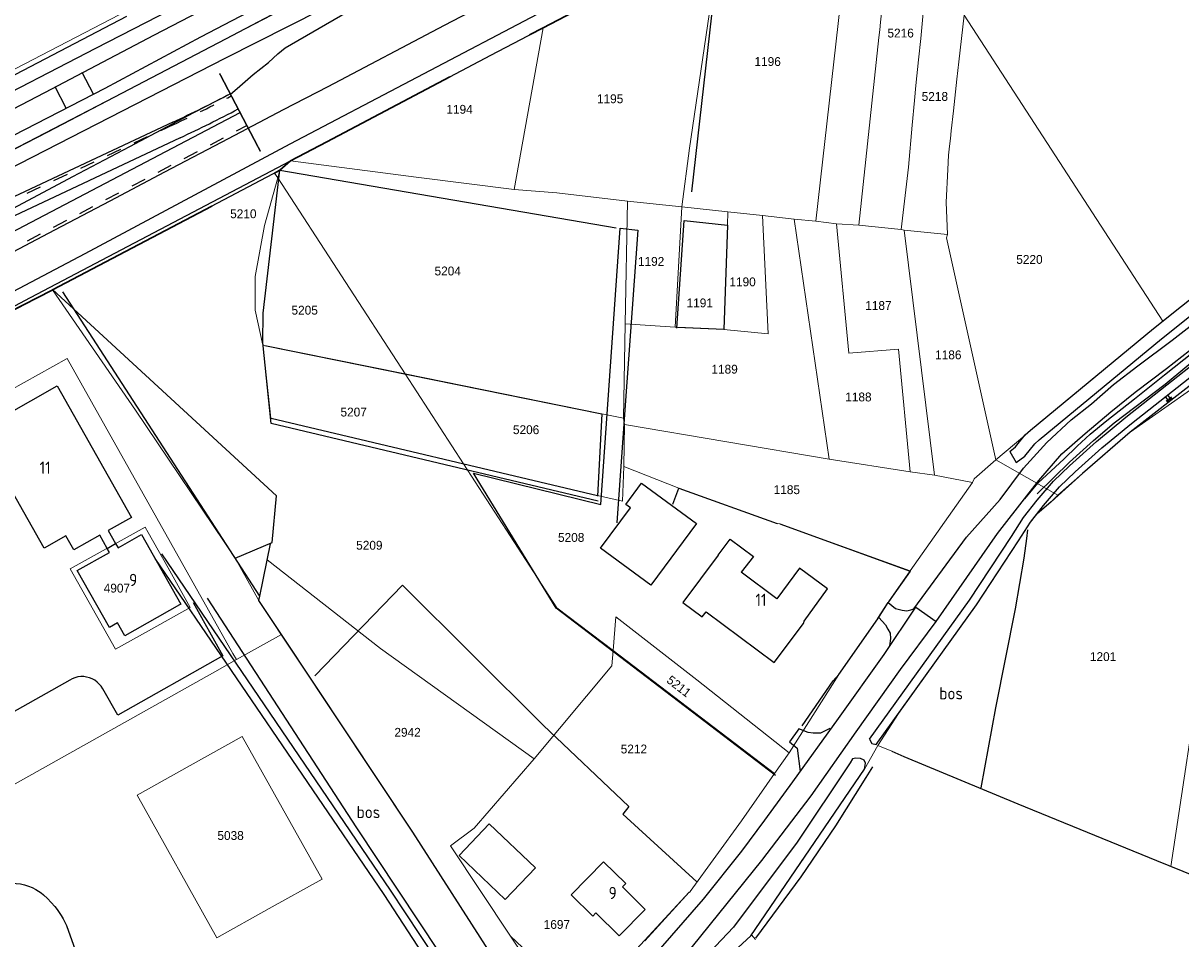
# Model space of a CAD drawing. Header units: metres. Extents: x 233829 to 239427, y 444283 to 448222.
# Tile 65 of 171: x 236003 to 236238, y 445639 to 445825. Entities that reach past the tile are written whole.
import ezdxf
from ezdxf.enums import TextEntityAlignment as Align

# ---------------------------------------------------------------- set-up
doc = ezdxf.new("R2010")
doc.units = ezdxf.units.M
doc.header["$MEASUREMENT"] = 0
for name, pattern in [('DGN3', [54.868356, 36.578904, -18.289452]), ('LIJN1-1', [2, 1, -1]), ('PHANTOM', [2.5, 1.25, -0.25, 0.25, -0.25, 0.25, -0.25])]:
    doc.linetypes.add(name, pattern=pattern)
for name, color, linetype in [('DAKRAND', 4, 'Continuous'), ('DAKRAND-BYG', 4, 'Continuous'), ('FUNKTIEAAND', 253, 'Continuous'), ('Goud-kadastrale grenzen', 13, 'Continuous'), ('Goud-markering', 7, 'Continuous'), ('Goud-ontwerp', 2, 'Continuous'), ('Goud-werkgrens', 210, 'PHANTOM'), ('HEG', 253, 'Continuous'), ('HEK', 253, 'Continuous'), ('HOOFDGEBOUW', 4, 'Continuous'), ('HUISNUMMER', 253, 'Continuous'), ('INSTEEKSLOOT', 153, 'Continuous'), ('KANTVERH', 253, 'Continuous'), ('KANTWATER', 153, 'Continuous'), ('KNTONVERHARD', 253, 'Continuous'), ('OVLIJNOBJ', 253, 'Continuous'), ('RASTER', 253, 'Continuous'), ('TALUD', 253, 'Continuous'), ('TUSSENMUUR', 253, 'Continuous')]:
    doc.layers.add(name, color=color, linetype=linetype)
for name, color, linetype, lineweight in [('G01 kadestrale perceelsgrens', 73, 'Continuous', 0), ('G02 kadestrale sectiegrens', 73, 'DGN3', 30), ('Z01 perceelnummer', 73, 'Continuous', 13)]:
    doc.layers.add(name, color=color, linetype=linetype, lineweight=lineweight)
doc.styles.get("Standard").update_dxf_attribs({"font": 'iso.shx'})
doc.styles.add('Styledgn001', font='dgn001.shx')

# ---------------------------------------------------------------- blocks, each defined once
blk = doc.blocks.new('TA', base_point=(75009.5, 300012))
for p, q in [((75009.5, 300012.5), (75010, 300012.5)), ((75009.5, 300012.25), (75010.5, 300012.25)), ((75009.5, 300012), (75010, 300012)), ((75009.5, 300011.75), (75010.5, 300011.75)), ((75009.5, 300011.5), (75010, 300011.5))]:
    blk.add_line(p, q)
blk = doc.blocks.new('A$C1532452F')
at = {"layer": 'G01 kadestrale perceelsgrens'}
for p, q in [((236234.31, 445764.886), (236193.946, 445827.068)), ((236102.477, 445791.686), (236108.363, 445824.537)), ((236054.438, 445794.039), (236053.807, 445795.012)), ((236054.438, 445794.039), (236054.876, 445795.611)), ((236080.317, 445754.172), (236054.438, 445794.039)), ((236125.074, 445764.381), (236125.501, 445789.295)), ((236125.501, 445789.295), (236136.583, 445788.157)), ((236135.235, 445763.653), (236136.583, 445788.157)), ((236136.583, 445788.157), (236145.875, 445787.146)), ((236145.83, 445784.378), (236145.875, 445787.146)), ((236145.875, 445787.146), (236152.934, 445786.348)), ((236145.061, 445763.18), (236145.83, 445784.378)), ((236152.934, 445786.348), (236159.398, 445785.658)), ((236159.398, 445785.658), (236163.803, 445785.223)), ((236159.398, 445785.658), (236166.5, 445736.856)), ((236163.803, 445785.223), (236167.98, 445784.651)), ((236167.98, 445784.651), (236172.559, 445784.429)), ((236172.559, 445784.429), (236181.111, 445783.515)), ((236181.111, 445783.515), (236181.762, 445783.403)), ((236181.762, 445783.403), (236187.894, 445733.598)), ((236181.762, 445783.403), (236190.533, 445782.508)), ((236008.665, 445771.28), (236025.521, 445746.797)), ((236124.724, 445745.19), (236125.074, 445764.381)), ((236125.074, 445764.381), (236135.235, 445763.653)), ((236135.577, 445763.629), (236135.235, 445763.653)), ((236135.577, 445763.629), (236145.061, 445763.18)), ((236051.436, 445759.989), (236051.806, 445759.955)), ((236051.806, 445759.955), (236080.317, 445754.172)), ((236227.646, 445742.327), (236250.316, 445758.238)), ((236080.317, 445754.172), (236120.29, 445746.065)), ((236092.159, 445735.929), (236080.317, 445754.172)), ((236025.521, 445746.797), (236045.776, 445716.742)), ((236053.016, 445745.188), (236092.159, 445735.929)), ((236120.29, 445746.065), (236124.724, 445745.19)), ((236124.724, 445745.19), (236124.92, 445743.869)), ((236124.744, 445735.327), (236124.92, 445743.869)), ((236124.92, 445743.869), (236166.5, 445736.856)), ((236200.347, 445736.717), (236206.234, 445741.651)), ((236092.159, 445735.929), (236119.429, 445729.478)), ((236124.744, 445735.327), (236135.974, 445730.95)), ((236166.5, 445736.856), (236182.99, 445734.259)), ((236200.347, 445736.717), (236213.004, 445729.504)), ((236182.99, 445734.259), (236187.894, 445733.598)), ((236187.894, 445733.598), (236195.618, 445732.129)), ((236135.974, 445730.95), (236155.949, 445723.784)), ((236182.979, 445714.114), (236195.618, 445732.129)), ((236155.949, 445723.784), (236156.45, 445723.717)), ((236156.45, 445723.717), (236182.979, 445714.114)), ((236027.49, 445723.052), (236012.245, 445714.521)), ((236027.49, 445723.052), (236028.101, 445721.962)), ((236045.776, 445716.742), (236050.601, 445708.092)), ((236050.601, 445708.092), (236052.317, 445716.362)), ((236012.245, 445714.521), (236021.484, 445698.208)), ((236050.601, 445708.092), (236055.166, 445701.224)), ((236122.58, 445697.947), (236123.115, 445704.778)), ((236055.166, 445701.224), (236046.04, 445696.104)), ((236045.327, 445697.372), (236046.04, 445696.104)), ((236155.391, 445672.933), (236122.58, 445697.947)), ((236046.04, 445696.104), (236041.635, 445693.632)), ((236041.635, 445693.632), (236000, 445670.27)), ((236158.34, 445677.179), (236168.436, 445693.082)), ((236176.407, 445678.643), (236180.573, 445685.137)), ((236036.602, 445674.55), (236047.235, 445680.473)), ((236047.235, 445680.473), (236055.359, 445665.996)), ((236173.666, 445673.841), (236176.407, 445678.643)), ((236176.407, 445678.643), (236179.223, 445677.477)), ((236155.391, 445672.933), (236158.34, 445677.179)), ((236025.858, 445668.537), (236036.602, 445674.55)), ((236042.043, 445639.554), (236025.858, 445668.537)), ((236055.359, 445665.996), (236063.453, 445651.496)), ((236101.742, 445639.892), (236089.575, 445658.235)), ((236063.453, 445651.496), (236052.706, 445645.503)), ((236052.706, 445645.503), (236042.043, 445639.554)), ((236101.742, 445639.892), (236111.89, 445624.591)), ((236101.742, 445639.892), (236114.84, 445627.543)), ((236151.524, 445639.189), (236150.724, 445640.168))]:
    blk.add_line(p, q, dxfattribs=at)
at = {"layer": 'G01 kadestrale perceelsgrens', "flags": 128}
for points in [[(236000, 445799.425), (236188.194, 445897.202), (236280.226, 445943.924), (236326.762, 445968.978)], [(236000, 445815.613), (236001.203, 445816.247), (236088.701, 445861.759)], [(236163.803, 445785.223), (236169.256, 445833.881), (236169.432, 445835.446), (236169.607, 445837.012), (236170.485, 445844.844), (236171.363, 445852.675), (236171.538, 445854.242), (236171.889, 445857.372), (236171.908, 445857.538)], [(236172.559, 445784.429), (236176.616, 445822.542), (236176.784, 445824.119), (236176.952, 445825.697), (236177.754, 445833.238), (236177.789, 445833.592), (236179.353, 445849.549)], [(236136.583, 445788.157), (236138.137, 445800.048), (236144.513, 445843.45)], [(236181.111, 445783.515), (236182.589, 445796.182), (236183.373, 445804.741), (236183.831, 445809.729), (236184.123, 445812.814), (236184.653, 445818.004), (236185.096, 445822.336), (236185.557, 445826.849), (236186.718, 445838.202)], [(236190.533, 445782.508), (236190.263, 445789.082), (236190.582, 445795.694), (236190.749, 445798.636), (236190.952, 445800.457), (236191.127, 445802.025), (236191.301, 445803.592), (236191.751, 445807.632), (236192.474, 445814.108), (236192.861, 445817.58), (236193.946, 445827.068)], [(236057.051, 445797.509), (236082.57, 445794.151), (236102.477, 445791.686)], [(236051.436, 445759.989), (236049.826, 445767.153), (236049.855, 445773.992), (236051.728, 445784.313), (236054.438, 445794.039)], [(236102.477, 445791.686), (236111.151, 445790.96), (236125.501, 445789.295)], [(236234.31, 445764.886), (236235.095, 445765.512), (236235.446, 445765.792), (236235.489, 445765.826), (236235.881, 445766.139), (236237.018, 445767.045), (236237.411, 445767.359), (236238.197, 445767.986), (236238.237, 445768.018), (236240.593, 445769.897), (236243.803, 445772.457), (236244.515, 445773.04), (236246.073, 445774.316), (236250.114, 445777.624), (236253.847, 445780.918), (236257.325, 445784.119), (236259.319, 445786.566), (236260.962, 445789.025), (236261.377, 445789.789)], [(236145.061, 445763.18), (236154.117, 445762.348), (236152.934, 445786.348)], [(236167.98, 445784.651), (236170.472, 445758.389), (236180.572, 445759.214), (236182.99, 445734.259)], [(236200.347, 445736.717), (236190.372, 445781.833), (236190.533, 445782.508)], [(236206.234, 445741.651), (236206.351, 445741.779), (236207.438, 445742.757), (236221.092, 445754.027), (236221.868, 445754.667), (236222.644, 445755.308), (236226.526, 445758.512), (236230.407, 445761.716), (236231.184, 445762.357), (236232.431, 445763.387), (236232.741, 445763.634), (236232.818, 445763.695), (236232.857, 445763.726), (236233.481, 445764.225), (236233.874, 445764.538), (236234.31, 445764.886)], [(236051.436, 445759.989), (236051.745, 445757.097), (236053.016, 445745.188)], [(236000, 445750.778), (236011.662, 445757.276), (236045.327, 445697.372)], [(236235.937, 445654.068), (236242.675, 445698.476), (236250.316, 445758.238)], [(236213.004, 445729.504), (236217.954, 445733.904), (236227.646, 445742.327)], [(236122.58, 445697.947), (236111.167, 445706.648), (236092.159, 445735.929)], [(236119.429, 445729.478), (236124.515, 445728.281), (236124.744, 445735.327)], [(236195.618, 445732.129), (236195.962, 445732.822), (236200.347, 445736.717)], [(236208.701, 445725.68), (236208.72, 445725.665), (236211.624, 445728.183), (236213.004, 445729.504)], [(236180.573, 445685.137), (236186.436, 445693.296), (236196.438, 445707.215), (236204.984, 445720.217), (236207.411, 445724.031), (236208.701, 445725.68)], [(236028.101, 445721.962), (236032.143, 445714.736), (236036.65, 445706.695), (236028.771, 445702.291), (236021.484, 445698.208)], [(236052.317, 445716.362), (236075.306, 445698.376), (236106.564, 445675.958)], [(236178.464, 445707.704), (236178.542, 445707.828), (236182.979, 445714.114)], [(236168.436, 445693.082), (236176.363, 445704.381), (236178.464, 445707.704)], [(236123.115, 445704.778), (236139.63, 445691.996), (236158.34, 445677.179)], [(236055.166, 445701.224), (236081.897, 445661.011), (236108.022, 445620.261)], [(236106.564, 445675.958), (236122.337, 445694.853), (236122.58, 445697.947)], [(236179.223, 445677.477), (236181.702, 445676.437), (236204.866, 445666.802), (236233.043, 445655.236), (236235.937, 445654.068)], [(236089.575, 445658.235), (236094.326, 445661.808), (236106.564, 445675.958)], [(236150.724, 445640.168), (236160.584, 445654.64), (236173.666, 445673.841)], [(236138.116, 445648.795), (236138.223, 445648.993), (236148.716, 445663.321), (236155.391, 445672.933)], [(236235.937, 445654.068), (236251.549, 445647.768), (236265.636, 445642.008)], [(236129.062, 445638.934), (236138.065, 445648.796), (236138.116, 445648.795)]]:
    blk.add_lwpolyline(points, dxfattribs=at)
at = {"layer": 'G02 kadestrale sectiegrens'}
for p, q in [((236054.876, 445795.611), (236057.051, 445797.509)), ((236008.665, 445771.28), (236053.807, 445795.012))]:
    blk.add_line(p, q, dxfattribs=at)
at = {"layer": 'G02 kadestrale sectiegrens', "flags": 128}
for points in [[(236108.363, 445824.537), (236140.42, 445841.345), (236144.513, 445843.45)], [(236057.051, 445797.509), (236064.426, 445801.372), (236097.715, 445818.954), (236108.363, 445824.537)], [(236053.807, 445795.012), (236054.737, 445795.501), (236054.876, 445795.611)], [(236000, 445766.781), (236008.441, 445771.162), (236008.665, 445771.28)]]:
    blk.add_lwpolyline(points, dxfattribs=at)
at = {"layer": 'G01 kadestrale perceelsgrens', "style": 'Styledgn001'}
blk.add_text('5211', height=1.8, rotation=322.31607, dxfattribs=at).set_placement((236135.969, 445690.671), align=Align.MIDDLE_CENTER)
at = {"layer": 'Z01 perceelnummer', "linetype": 'Continuous', "lineweight": 13, "style": 'Styledgn001'}
for s, p in [('5216', (236181.023, 445823.458)), ('1196', (236153.998, 445817.67)), ('1195', (236121.983, 445810.1)), ('5218', (236187.976, 445810.574)), ('1194', (236091.382, 445807.957)), ('5210', (236047.443, 445786.731)), ('1192', (236130.316, 445777.043)), ('5220', (236207.2, 445777.444)), ('5204', (236088.979, 445775.094)), ('1190', (236148.901, 445772.882)), ('5205', (236059.909, 445767.129)), ('1191', (236140.202, 445768.61)), ('1187', (236176.505, 445768.08)), ('1186', (236190.709, 445758.047)), ('1189', (236145.248, 445755.134)), ('1188', (236172.445, 445749.487)), ('5207', (236069.864, 445746.422)), ('5206', (236104.908, 445742.838)), ('1185', (236157.897, 445730.639)), ('5208', (236114.067, 445720.936)), ('5209', (236073.05, 445719.343)), ('4907', (236021.746, 445710.635)), ('1201', (236222.162, 445696.707)), ('2942', (236080.816, 445681.32)), ('5212', (236126.81, 445677.928)), ('5038', (236044.853, 445660.341)), ('1697', (236111.158, 445642.268))]:
    blk.add_text(s, height=1.8, dxfattribs=at).set_placement(p, align=Align.MIDDLE_CENTER)

msp = doc.modelspace()

# ---------------------------------------------------------------- linework, layer by layer
at = {"layer": 'DAKRAND'}
msp.add_lwpolyline([(236143.93, 445717.35), (236146.38, 445720.56), (236151.1, 445717.06), (236148.62, 445713.86)], dxfattribs=at)
at = {"layer": 'DAKRAND-BYG'}
for points in [[(236139.54, 445723.75), (236130.29, 445711.2), (236120.05, 445718.75), (236126.1, 445726.96), (236125.16, 445727.65), (236128.36, 445732), (236139.54, 445723.75)], [(236097.42, 445662.7), (236106.81, 445653.76), (236100.67, 445647.32), (236091.29, 445656.26), (236097.42, 445662.7)]]:
    msp.add_lwpolyline(points, dxfattribs=at)
at = {"layer": 'Goud-markering', "linetype": 'Continuous'}
for p, q in [((235996.865, 445781.091), (236046.768, 445807.316)), ((236034.606, 445802.174), (235977.54, 445775.356))]:
    msp.add_line(p, q, dxfattribs=at)
at = {"layer": 'Goud-markering', "linetype": 'LIJN1-1', "ltscale": 3}
for p, q in [((236033.33, 445804.889), (235976.264, 445778.071)), ((235998.261, 445778.435), (236048.159, 445804.658))]:
    msp.add_line(p, q, dxfattribs=at)
msp.add_arc((235905.732, 446076.401), 300, 295.17137, 297.66063, dxfattribs=at)
at = {"layer": 'Goud-markering', "linetype": 'Continuous'}
msp.add_arc((235905.732, 446076.401), 303, 295.17137, 297.66063, dxfattribs=at)
at = {"layer": 'Goud-ontwerp', "linetype": 'Continuous'}
msp.add_line((236033.118, 445805.342), (235976.052, 445778.523), dxfattribs=at)
msp.add_arc((235905.732, 446076.401), 299.5, 295.17137, 297.66063, dxfattribs=at)
at = {"layer": 'Goud-werkgrens', "ltscale": 3, "const_width": 0.3, "flags": 128}
msp.add_lwpolyline([(236042.615, 445815.255), (236050.914, 445799.392)], dxfattribs=at)
at = {"layer": 'HEG'}
for p, q in [((236168.44, 445693.08), (236176.36, 445704.38)), ((236160.99, 445682.62), (236167.33, 445691.76)), ((236125.69, 445635.49), (236138.07, 445648.8))]:
    msp.add_line(p, q, dxfattribs=at)
msp.add_lwpolyline([(236134.76, 445727.67), (236135.97, 445730.95), (236155.95, 445723.78)], dxfattribs=at)
at = {"layer": 'HEK'}
msp.add_line((236050.78, 445708.99), (236010.74, 445770.87), dxfattribs=at)
for points in [[(236155.61, 445672.57), (236110.99, 445706.54), (236094.24, 445734.03), (236120.07, 445727.61)], [(236061.95, 445692.77), (236079.8, 445711.24), (236108.38, 445682.78), (236125.76, 445666.26), (236124.57, 445664.69), (236139.63, 445650.91)]]:
    msp.add_lwpolyline(points, dxfattribs=at)
at = {"layer": 'HOOFDGEBOUW'}
for points in [[(236019.75, 445718.72), (236018.27, 445721.37), (236012.98, 445718.4), (236011.36, 445721.27), (236006.96, 445718.78), (236000.48, 445730.25), (235998.84, 445729.32), (235990.91, 445724.82), (235985, 445735.28), (235994.61, 445740.71), (235993.47, 445742.62), (236009.64, 445751.73)], [(236009.64, 445751.73), (236024.74, 445725.01), (236019.99, 445722.33), (236021.48, 445719.69)], [(236021.48, 445719.69), (236021.97, 445718.82), (236026.72, 445721.5), (236034.71, 445707.35), (236034.48, 445707.22), (236023.37, 445700.95), (236021.9, 445703.55), (236020.22, 445702.6), (236013.69, 445714.19), (236020.24, 445717.85), (236019.75, 445718.72)], [(236143.93, 445717.35), (236136.74, 445707.72), (236140.7, 445704.77), (236141.49, 445705.84), (236155.33, 445695.51), (236161.25, 445703.45), (236161.43, 445703.92), (236166.18, 445710.47), (236160.5, 445714.71), (236155.84, 445708.47), (236148.62, 445713.86)], [(236129.13, 445645.33), (236124.48, 445649.9), (236125.17, 445650.59), (236120.67, 445655.02), (236114.05, 445648.3), (236118.45, 445643.97), (236119.07, 445644.6), (236123.81, 445639.93), (236129.13, 445645.33)]]:
    msp.add_lwpolyline(points, dxfattribs=at)
at = {"layer": 'INSTEEKSLOOT'}
for points in [[(236042.84, 445833.48), (236017.41, 445820.29), (235992.44, 445807.48), (235989.25, 445806.05), (235988.85, 445805.91), (235988.09, 445805.88), (235987.14, 445806.1), (235986.71, 445806.66), (235986.82, 445807.31), (235987.44, 445807.95), (235989.06, 445808.82), (236023.78, 445826.91)], [(236203.21, 445738.4), (236204.4, 445739.34), (236206.35, 445741.78), (236207.44, 445742.76), (236232.43, 445763.39), (236243.8, 445772.46), (236250.11, 445777.62), (236253.85, 445780.92), (236257.33, 445784.12), (236259.32, 445786.57), (236260.96, 445789.03), (236262.68, 445792.19), (236265.26, 445797.13), (236268.3, 445803.71), (236271.67, 445812.7), (236275.22, 445820.83)], [(236203.21, 445738.4), (236204.51, 445736.15), (236206.27, 445737.47), (236208.27, 445739.97), (236209.19, 445740.8), (236234.07, 445761.33), (236245.41, 445770.38), (236251.83, 445775.63), (236255.61, 445778.96), (236259.07, 445782.33), (236261.54, 445785.39), (236263.22, 445787.67), (236264.98, 445790.92), (236267.62, 445795.97), (236270.73, 445802.71), (236274.11, 445811.72), (236277.63, 445819.78)], [(236174.71, 445679.9), (236195.04, 445708.18), (236203.56, 445721.15), (236206.02, 445725.02), (236208.74, 445728.49), (236212.08, 445732.4), (236215.35, 445735.5), (236220.82, 445740.42), (236226.82, 445745.4), (236240.91, 445756.47), (236264.99, 445775.78)], [(236176.07, 445678.87), (236196.44, 445707.22), (236204.98, 445720.22), (236207.41, 445724.03), (236210.06, 445727.42), (236213.32, 445731.23), (236216.49, 445734.24), (236221.92, 445739.12), (236227.92, 445744.09), (236242.04, 445755.2), (236265.99, 445774.4)], [(236174.71, 445679.9), (236175.2, 445679.07), (236176.07, 445678.87)], [(236173.91, 445675.04), (236173.63, 445675.65), (236172.88, 445675.98), (236171.93, 445676.06), (236171.22, 445675.94), (236170.79, 445675.1), (236159.83, 445658.82), (236148.82, 445644.06), (236147.03, 445641.7), (236138.42, 445632.64), (236138.95, 445631.77), (236139.84, 445631.33), (236140.64, 445631.31), (236141.14, 445631.29), (236150.59, 445639.97), (236173.67, 445673.84), (236173.91, 445675.04)]]:
    msp.add_lwpolyline(points, dxfattribs=at)
at = {"layer": 'KANTVERH'}
for p, q in [((236016.96, 445811.05), (236014.71, 445815.41)), ((236011.43, 445808.2), (236009.2, 445812.52)), ((236167.33, 445691.76), (236168.44, 445693.08))]:
    msp.add_line(p, q, dxfattribs=at)
for points in [[(236064.66, 445812.58), (236088.32, 445825.06), (236115.3, 445839.13), (236147.34, 445855.7), (236179.39, 445872.31), (236205.91, 445885.9), (236236.2, 445901.32), (236300.29, 445934.3), (236333.86, 445951.12), (236369.98, 445969.46), (236389.28, 445979.22), (236411.12, 445990.04), (236429.73, 445999.29)], [(236044.74, 445810.99), (236046.7, 445812.69), (236049.45, 445815.01), (236052.55, 445817.47), (236054.47, 445819.21), (236055.92, 445820.47), (236068.49, 445827.69), (236076.41, 445831.45), (236082.65, 445834.35), (236087.95, 445836.49), (236094.67, 445839.07), (236102.26, 445841.89), (236107.26, 445843.73), (236126.04, 445853.4), (236151.59, 445866.62), (236177.29, 445880.03), (236206.52, 445895.03), (236229.75, 445906.87), (236250.74, 445917.67)], [(235950.42, 445781.54), (235971.34, 445792.64), (235987.79, 445801.38), (236007.08, 445811.41), (236029.41, 445823.12), (236047.38, 445832.52), (236078.25, 445848.48)], [(235983.85, 445793.8), (235998.42, 445801.48), (236019.33, 445812.27), (236038.83, 445822.7), (236073.75, 445840.98)], [(235991.304, 445774.12), (235998.22, 445777.67), (236009.13, 445783.43), (236020.4, 445789.39), (236031.47, 445795.24), (236044.41, 445802.01), (236055.58, 445807.92), (236064.66, 445812.58)], [(236031.891, 445804.383), (236037.41, 445807.29), (236044.77, 445811.13)], [(236103.41, 445606.37), (236076.05, 445648.38), (236029.54, 445716.68)], [(236030.82, 445717.58), (236077.3, 445649.21), (236104.71, 445607.75)], [(236037.25, 445707.73), (236043.3, 445696.89), (236021.91, 445684.82), (236018.87, 445690.17)], [(236129.92, 445634.79), (236130.36, 445635.28), (236140.93, 445647.39), (236148.76, 445657.13), (236153.45, 445663.46), (236159.1, 445671.27), (236168.38, 445684.13), (236177.68, 445697.14), (236184.14, 445706.78), (236188.27, 445703.83)], [(236176.41, 445704.46), (236178.46, 445707.7), (236180.01, 445706.52), (236181.35, 445706.12), (236182.25, 445706.04), (236183.11, 445706.21), (236183.72, 445706.39)], [(236176.56, 445704.69), (236177.98, 445703.17), (236178.45, 445702.3), (236178.88, 445701.48), (236178.94, 445700.37), (236178.74, 445698.92)], [(236135.91, 445634.13), (236138.7, 445637.81), (236152.82, 445655.29), (236162.82, 445668.43), (236171.96, 445681.45), (236180.99, 445694.11), (236188.27, 445703.83)], [(236018.87, 445690.17), (236018.55, 445690.68), (236018.17, 445691.14), (236017.74, 445691.55), (236017.26, 445691.9), (236016.73, 445692.19), (236016.18, 445692.41), (236015.6, 445692.56), (236015.01, 445692.64), (236014.41, 445692.64), (236013.81, 445692.57), (236013.23, 445692.42), (236012.68, 445692.2), (236012.15, 445691.91)], [(236012.15, 445691.91), (235985.88, 445677.14), (235994.49, 445661.88)], [(236166.65, 445682.13), (236164.76, 445681.18), (236163.25, 445681.14), (236162.25, 445681.27), (236160.34, 445682.02), (236158.41, 445679.37), (236159.98, 445678.13), (236160.58, 445673.38)]]:
    msp.add_lwpolyline(points, dxfattribs=at)
at = {"layer": 'KANTVERH', "color": 13}
msp.add_lwpolyline([(235919.95, 445745.35), (235930.55, 445750.92), (235942.39, 445757.21), (235952.64, 445762.54), (235963.8, 445768.4), (235974.16, 445773.87), (235987.56, 445780.98), (235998.68, 445786.78), (236012.79, 445794.33), (236024.37, 445800.42), (236031.891, 445804.383)], dxfattribs=at)
at = {"layer": 'KANTWATER'}
msp.add_line((236011.51, 445642.03), (236018.81, 445621.52), dxfattribs=at)
for points in [[(236056.97, 445800.91), (236186.01, 445868.77), (236338.32, 445944.93), (236455.2, 446004.19), (236492.96, 446022.63)], [(236043.74, 445818.37), (236076.33, 445834.87), (236136.47, 445865.72), (236192.83, 445894.84), (236275.85, 445937.24), (236356.52, 445978.72), (236411.06, 446006)], [(236043.86, 445822.29), (236074.58, 445838.45), (236116, 445859.93), (236160.39, 445883.02), (236197.55, 445901.97), (236239.25, 445922.99), (236305.17, 445956.67), (236359.12, 445984.41), (236389.64, 446000)], [(236057.04, 445797.5), (236064.43, 445801.37), (236097.71, 445818.95), (236140.42, 445841.34), (236192.17, 445867.96), (236256.19, 445900.44), (236284.03, 445914.64), (236307.6, 445927.41), (236336.14, 445941.33), (236336.74, 445941.31), (236337.33, 445940.94), (236338.15, 445940.06), (236338.81, 445938.58), (236336.11, 445922.88), (236333.98, 445913.44), (236333.28, 445909.14), (236332.61, 445905.69), (236331.84, 445902.15), (236331.43, 445898.89), (236330.95, 445895.24), (236330.66, 445891.02), (236334.87, 445890.53), (236335.7, 445894.22), (236346.87, 445894.06)], [(235780.316, 445683.086), (235803, 445695.19), (235832.36, 445711.1), (235860.18, 445726.09), (235902.22, 445748.47), (235936.17, 445766.08), (235967.95, 445782.89), (236007.74, 445803.37), (236043.86, 445822.29)], [(235781.799, 445680.329), (235817.55, 445699.56), (235869.94, 445727.37), (235910.35, 445748.79), (235946.28, 445767.35), (235991.52, 445791.56), (236043.74, 445818.37)], [(235952.596, 445742.25), (235959.52, 445745.98), (236004.2, 445769.71), (236057.04, 445797.5)], [(236000.4, 445650.69), (236001.28, 445650.62), (236002.14, 445650.49), (236003, 445650.29)], [(236003, 445650.29), (236003.78, 445650.05), (236004.54, 445649.75), (236005.27, 445649.39)], [(236005.27, 445649.39), (236005.82, 445649.06), (236006.35, 445648.68), (236006.85, 445648.27)], [(236006.85, 445648.27), (236007.64, 445647.52), (236008.39, 445646.74), (236009.1, 445645.92)], [(236009.1, 445645.92), (236009.58, 445645.33), (236010.02, 445644.7), (236010.44, 445644.06)], [(236010.44, 445644.06), (236010.83, 445643.4), (236011.18, 445642.72), (236011.51, 445642.03)]]:
    msp.add_lwpolyline(points, dxfattribs=at)
at = {"layer": 'KANTWATER', "color": 13}
msp.add_lwpolyline([(235789.48, 445658.71), (235808.41, 445668.94), (235841.5, 445686.17), (235867.95, 445700.39), (235894.21, 445714.77), (235922.54, 445729.7), (235960.41, 445749.72), (236015.28, 445778.62), (236056.97, 445800.91)], dxfattribs=at)
at = {"layer": 'KNTONVERHARD'}
for points in [[(236120.07, 445727.61), (236124.03, 445783.81), (236127.59, 445783.39), (236124.94, 445746.86), (236123.36, 445723.93)], [(236183.72, 445706.39), (236194.43, 445721.02), (236201.28, 445728.68), (236206.02, 445735.01), (236210.72, 445740.23), (236215.71, 445744.84), (236219.84, 445748.12), (236224.3, 445752.04), (236229.21, 445755.8), (236236.22, 445761.04), (236242.27, 445765.77)], [(236188.26, 445703.83), (236200.69, 445721.71), (236206.64, 445729.41), (236209.1, 445732.49), (236213.81, 445737.92), (236218.53, 445742.03), (236223.76, 445746.48), (236228.72, 445750.44), (236235.07, 445755.3), (236242.82, 445761.38)], [(236206.26, 445728.77), (236208.94, 445732.04), (236214.18, 445736.85), (236216.89, 445739.52), (236219.53, 445741.95), (236222.95, 445744.7), (236228.58, 445749.08), (236234.68, 445753.96), (236240.52, 445758.64)], [(236208.76, 445729.79), (236215.37, 445736.25), (236220.19, 445740.67), (236224.44, 445744.24), (236234.76, 445752.09), (236243.61, 445759.44)]]:
    msp.add_lwpolyline(points, dxfattribs=at)
at = {"layer": 'OVLIJNOBJ'}
for p, q in [((236211.62, 445728.18), (236208.72, 445725.66)), ((236050.78, 445708.99), (236052.95, 445719.63))]:
    msp.add_line(p, q, dxfattribs=at)
for points in [[(236265.79, 445774.18), (236251.61, 445762.24), (236240.82, 445752.59), (236227.65, 445742.33), (236217.95, 445733.9), (236211.62, 445728.18)], [(236197.38, 445670.07), (236200.35, 445686.32), (236204.35, 445706.45), (236206.16, 445716.75), (236206.64, 445720.71), (236206.9, 445722.51)], [(236109.27, 445618.36), (236081.9, 445661.01), (236050.6, 445708.09), (236050.78, 445708.99)], [(236040.06, 445708.6), (236070.46, 445661.9), (236099.74, 445617.65)], [(236151.58, 445639.49), (236160.8, 445651.95), (236167.85, 445662.32), (236174.01, 445672.12), (236175.34, 445674.29)]]:
    msp.add_lwpolyline(points, dxfattribs=at)
at = {"layer": 'RASTER'}
for p, q in [((236138.62, 445791.16), (236144.39, 445842.82)), ((236053.07, 445745.18), (236119.43, 445729.48))]:
    msp.add_line(p, q, dxfattribs=at)
for points in [[(235953.56, 445742.06), (235982.56, 445757.73), (236008.44, 445771.16), (236054.74, 445795.5)], [(236119.54, 445728.34), (236053.13, 445744.12), (236051.37, 445760.57), (236051.48, 445766.55), (236054.88, 445795.61), (236123.18, 445783.84)], [(236135.57, 445763.45), (236137.01, 445785.33), (236145.83, 445784.38), (236145.06, 445763.18), (236135.77, 445763.59)], [(236045.78, 445716.74), (236053.32, 445719.92), (236054.19, 445729.38), (236008.64, 445771.31)], [(236051.81, 445759.96), (236120.29, 445746.07), (236119.42, 445729.35)], [(236156.45, 445723.72), (236182.98, 445714.11), (236178.54, 445707.83)], [(236179.22, 445677.48), (236181.7, 445676.44), (236204.87, 445666.8), (236233.04, 445655.24), (236251.55, 445647.77), (236265.64, 445642.01)]]:
    msp.add_lwpolyline(points, dxfattribs=at)
at = {"layer": 'TUSSENMUUR'}
msp.add_line((236019.75, 445718.72), (236021.48, 445719.69), dxfattribs=at)

# ---------------------------------------------------------------- block references
at = {"layer": 'Goud-kadastrale grenzen', "linetype": 'Continuous'}
msp.add_blockref('A$C1532452F', (0, 0), dxfattribs=at)
at = {"layer": 'TALUD', "xscale": 1.12, "yscale": 1.12, "rotation": 127.9333}
msp.add_blockref('TA', (236235.85, 445748.72), dxfattribs=at)

# ---------------------------------------------------------------- texts
at = {"layer": 'FUNKTIEAAND'}
for p in [(236188.88, 445688.01), (236070.46, 445663.88)]:
    msp.add_text('bos', height=2.5, dxfattribs=at).set_placement(p)
at = {"layer": 'HUISNUMMER'}
for s, p in [('11', (236006.05, 445733.87)), ('9', (236024.23, 445711.04)), ('11', (236151.51, 445707)), ('9', (236121.67, 445647.4))]:
    msp.add_text(s, height=2.5, dxfattribs=at).set_placement(p)

doc.saveas('drawing.dxf')
